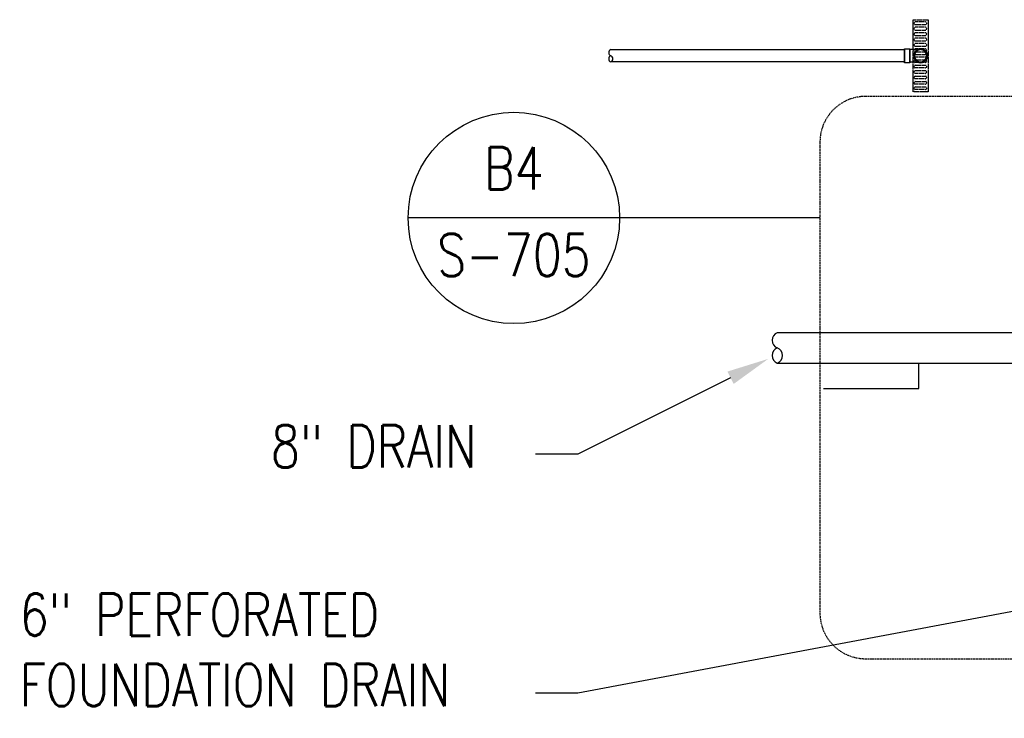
# Model space of a CAD drawing. Header units: inches. Extents: x -20481 to 20248, y -642 to 972.
# Tile 3 of 37: x -219 to 60, y -303 to -105. Entities that reach past the tile are written whole.
import ezdxf
from ezdxf import colors
from ezdxf.entities.mleader import LeaderData, LeaderLine
from ezdxf.enums import TextEntityAlignment as Align
from ezdxf.math import Vec2, Vec3

# ---------------------------------------------------------------- set-up
doc = ezdxf.new("R2010")
doc.units = ezdxf.units.IN
doc.header["$MEASUREMENT"] = 0
doc.linetypes.add('Dash', pattern=[0.25, 0.125, -0.125])
doc.linetypes.add('Dash 1_16_', pattern=[0.125, 0.0625, -0.0625])
for name, color, linetype, lineweight in [('G-ANNO-REFR', 2, 'Continuous', 35), ('M-ANNO-PATT', 1, 'Continuous', 25), ('S-ANNO-SYMB', 2, 'Continuous', 25)]:
    doc.layers.add(name, color=color, linetype=linetype, lineweight=lineweight)
doc.layers.add('P-PIPE', color=3, linetype='Continuous')
doc.layers.add('S-ANNO-TEXT', color=2, linetype='Continuous')
doc.styles.add('AEC_COMN_TITLE', font='romans.shx', dxfattribs={"width": 0.8, "height": 0.1875})
doc.styles.add('Annotative', font='romans.shx', dxfattribs={"width": 0.8, "height": 0.125})
doc.styles.add('ROMANS', font='ROMANS.shx', dxfattribs={"width": 0.8})
doc.dimstyles.new('Annotative', dxfattribs={"dimscale": 0, "dimtxt": 0.125, "dimasz": 0.125, "dimexe": 0.179688, "dimexo": 0.0625, "dimgap": 0.09, "dimtad": 1, "dimdec": 3, "dimzin": 3, "dimdsep": 46, "dimlunit": 4, "dimtxsty": 'Annotative', "dimcen": 0.09, "dimclrt": 2, "dimazin": 2, "dimtfac": 1, "dimtdec": 3, "dimtmove": 1, "dimatfit": 3, "dimfxl": 1, "dimtfill": 1, "dimfrac": 2, "dimtolj": 1, "dimtzin": 0, "dimarcsym": 0})

# ---------------------------------------------------------------- blocks, each defined once
blk = doc.blocks.new('Detail Callout AEC')
at = {"color": 0, "linetype": 'ByBlock', "lineweight": -3, "transparency": 16777216}
blk.add_line((0.25, 0), (-0.25, 0), dxfattribs=at)
blk.add_line((0.25, 0), (-0.25, 0), dxfattribs=at)
blk.add_circle((0, 0), 0.25, dxfattribs=at)
blk.add_circle((0, 0), 0.25, dxfattribs=at)
at = {"color": 0, "linetype": 'ByBlock', "lineweight": -3, "transparency": 16777216, "style": 'AEC_COMN_TITLE'}
for tag, p in [('VIEWNUMBER', (0, 0.0508)), ('VIEWNUMBER', (0, 0.0508)), ('SHEETNUMBER', (0, -0.1263)), ('SHEETNUMBER', (0, -0.1263))]:
    blk.add_attdef(tag, text='', height=0.0938, dxfattribs=at).set_placement(p, align=Align.CENTER)
blk = doc.blocks.new('Bend - PVC - Sch 40 - DWV_USACE - Standard-V11-00_SP_Foundation Drainage Plan-TO FDN_DOC-flat-6')
at = {"layer": 'P-PIPE'}
for p, q in [((1001.15, 265.98), (1001.16, 265.98)), ((999.17, 259.43), (999.17, 260.93)), ((1001.15, 260.93), (999.17, 260.93)), ((999.17, 260.93), (1001.15, 260.93)), ((1001.16, 262.02), (1001.15, 262.02)), ((1001.15, 260.93), (1003.13, 260.93)), ((1003.13, 260.93), (1001.15, 260.93)), ((1001.15, 260.93), (1001.15, 260.93)), ((1001.15, 260.93), (1001.15, 260.93)), ((1002.9, 260.93), (1002.9, 261.06)), ((1003.13, 260.93), (1003.13, 259.43)), ((1001.15, 259.43), (999.17, 259.43)), ((999.17, 259.43), (1001.15, 259.43)), ((1001.15, 259.43), (1003.13, 259.43)), ((1003.13, 259.43), (1001.15, 259.43))]:
    blk.add_line(p, q, dxfattribs=at)
at = {"layer": 'P-PIPE', "flags": 128}
for points in [[(1001.15, 265.75), (1001.08, 265.75), (1001.01, 265.74), (1000.94, 265.73), (1000.87, 265.72), (1000.81, 265.71), (1000.74, 265.7), (1000.67, 265.68), (1000.6, 265.66), (1000.54, 265.64), (1000.47, 265.61), (1000.41, 265.58), (1000.34, 265.55), (1000.28, 265.52), (1000.22, 265.48), (1000.16, 265.44), (1000.11, 265.4), (1000.05, 265.36), (1000, 265.31), (999.95, 265.27), (999.9, 265.22), (999.85, 265.17), (999.8, 265.11), (999.76, 265.06), (999.72, 265), (999.68, 264.94), (999.64, 264.88), (999.61, 264.82), (999.58, 264.76), (999.55, 264.7), (999.52, 264.63), (999.5, 264.57), (999.48, 264.5), (999.46, 264.43), (999.44, 264.36), (999.43, 264.29), (999.42, 264.23), (999.41, 264.16), (999.41, 264.09), (999.4, 264.02), (999.4, 264)], [(1002.9, 264), (1002.9, 264.07), (1002.9, 264.14), (1002.89, 264.21), (1002.88, 264.28), (1002.87, 264.35), (1002.85, 264.41), (1002.83, 264.48), (1002.81, 264.55), (1002.79, 264.61), (1002.76, 264.68), (1002.74, 264.74), (1002.71, 264.81), (1002.67, 264.87), (1002.64, 264.93), (1002.6, 264.99), (1002.56, 265.04), (1002.51, 265.1), (1002.47, 265.15), (1002.42, 265.2), (1002.37, 265.25), (1002.32, 265.3), (1002.27, 265.35), (1002.21, 265.39), (1002.16, 265.43), (1002.1, 265.47), (1002.04, 265.51), (1001.98, 265.54), (1001.92, 265.57), (1001.85, 265.6), (1001.79, 265.63), (1001.72, 265.65), (1001.65, 265.67), (1001.59, 265.69), (1001.52, 265.71), (1001.45, 265.72), (1001.38, 265.73), (1001.31, 265.74), (1001.24, 265.75), (1001.17, 265.75), (1001.15, 265.75)], [(999.4, 264), (999.4, 263.93), (999.41, 263.86), (999.42, 263.79), (999.43, 263.72), (999.44, 263.65), (999.45, 263.58), (999.47, 263.51), (999.49, 263.45), (999.52, 263.38), (999.54, 263.32), (999.57, 263.25), (999.6, 263.19), (999.63, 263.13), (999.67, 263.07), (999.71, 263.01), (999.75, 262.95), (999.79, 262.9), (999.84, 262.84), (999.88, 262.79), (999.93, 262.74), (999.99, 262.69), (1000.04, 262.65), (1000.09, 262.61), (1000.15, 262.56), (1000.21, 262.52), (1000.27, 262.49), (1000.33, 262.45), (1000.39, 262.42), (1000.45, 262.39), (1000.52, 262.37), (1000.58, 262.34), (1000.65, 262.32), (1000.72, 262.3), (1000.79, 262.29), (1000.86, 262.27), (1000.92, 262.26), (1000.99, 262.25), (1001.06, 262.25), (1001.13, 262.25), (1001.15, 262.25)], [(999.4, 264), (999.4, 263.99), (999.4, 263.99), (999.4, 263.98), (999.4, 263.96), (999.4, 263.94), (999.4, 263.91), (999.4, 263.88), (999.4, 263.84), (999.4, 263.8), (999.4, 263.76), (999.4, 263.71), (999.4, 263.65), (999.4, 263.59), (999.4, 263.53), (999.4, 263.46), (999.4, 263.39), (999.4, 263.32), (999.4, 263.24), (999.4, 263.15), (999.4, 263.07), (999.4, 262.98), (999.4, 262.89), (999.4, 262.79), (999.4, 262.69), (999.4, 262.59), (999.4, 262.48), (999.4, 262.38), (999.4, 262.27), (999.4, 262.16), (999.4, 262.04), (999.4, 261.93), (999.4, 261.81), (999.4, 261.69), (999.4, 261.58), (999.4, 261.45), (999.4, 261.33), (999.4, 261.21), (999.4, 261.09)], [(1001.15, 262.25), (1001.22, 262.25), (1001.29, 262.25), (1001.36, 262.26), (1001.43, 262.27), (1001.5, 262.28), (1001.57, 262.3), (1001.64, 262.32), (1001.7, 262.34), (1001.77, 262.36), (1001.83, 262.39), (1001.9, 262.41), (1001.96, 262.45), (1002.02, 262.48), (1002.08, 262.51), (1002.14, 262.55), (1002.2, 262.59), (1002.25, 262.64), (1002.31, 262.68), (1002.36, 262.73), (1002.41, 262.78), (1002.46, 262.83), (1002.5, 262.88), (1002.55, 262.94), (1002.59, 262.99), (1002.63, 263.05), (1002.66, 263.11), (1002.7, 263.17), (1002.73, 263.23), (1002.76, 263.3), (1002.78, 263.36), (1002.81, 263.43), (1002.83, 263.5), (1002.85, 263.56), (1002.86, 263.63), (1002.88, 263.7), (1002.89, 263.77), (1002.9, 263.84), (1002.9, 263.91), (1002.9, 263.98), (1002.9, 264)], [(1002.9, 261.08), (1002.9, 261.18), (1002.9, 261.3), (1002.9, 261.42), (1002.9, 261.54), (1002.9, 261.66), (1002.9, 261.78), (1002.9, 261.9), (1002.9, 262.01), (1002.9, 262.13), (1002.9, 262.24), (1002.9, 262.35), (1002.9, 262.46), (1002.9, 262.56), (1002.9, 262.66), (1002.9, 262.76), (1002.9, 262.86), (1002.9, 262.95), (1002.9, 263.04), (1002.9, 263.13), (1002.9, 263.22), (1002.9, 263.3), (1002.9, 263.37), (1002.9, 263.44), (1002.9, 263.51), (1002.9, 263.58), (1002.9, 263.64), (1002.9, 263.69), (1002.9, 263.74), (1002.9, 263.79), (1002.9, 263.83), (1002.9, 263.87), (1002.9, 263.9), (1002.9, 263.93), (1002.9, 263.95), (1002.9, 263.97), (1002.9, 263.98), (1002.9, 263.99), (1002.9, 264), (1002.9, 264)], [(999.4, 261.08), (999.4, 260.97), (999.4, 260.93)]]:
    blk.add_lwpolyline(points, dxfattribs=at)
at = {"layer": 'P-PIPE'}
for centre, major_axis, start_param, end_param in [((1001.15, 264), (0, -1.98), 3.141593, 6.283185), ((1001.16, 264), (0, -1.98), 3.141593, 6.283185), ((1001.15, 264), (0, -1.75), 3.141593, 6.283185), ((1001.15, 264), (0, -1.98), 0, 3.141593), ((1001.15, 264), (0, -1.75), 0, 3.141593), ((1001.16, 264), (0, -1.98), 0, 3.141593)]:
    blk.add_ellipse(centre, major_axis=major_axis, ratio=0.999999, start_param=start_param, end_param=end_param, dxfattribs=at)

msp = doc.modelspace()

# ---------------------------------------------------------------- linework, layer by layer
at = {"layer": 'M-ANNO-PATT', "linetype": 'Dash 1_16_'}
msp.add_lwpolyline([(34.2596, -125.17), (34.2596, -104.67), (38.5096, -104.67), (38.5096, -125.17)], close=True, dxfattribs=at)
for points in [[(37.7289, -105.3022), (34.8803, -105.3022, 1), (34.8803, -106.0783), (37.7289, -106.0783, 1)], [(37.7289, -106.8405), (34.8803, -106.8405, 1), (34.8803, -107.6165), (37.7289, -107.6165, 1)], [(37.7289, -108.3788), (34.8803, -108.3788, 1), (34.8803, -109.1548), (37.7289, -109.1548, 1)], [(37.7289, -109.9171), (34.8803, -109.9171, 1), (34.8803, -110.6931), (37.7289, -110.6931, 1)], [(37.7289, -111.4554), (34.8803, -111.4554, 1), (34.8803, -112.2314), (37.7289, -112.2314, 1)], [(37.7289, -112.9937), (34.8803, -112.9937, 1), (34.8803, -113.7697), (37.7289, -113.7697, 1)], [(37.7289, -115.308), (34.8803, -115.308, -1), (34.8803, -114.5319), (37.7289, -114.5319, -1)], [(37.7289, -116.8463), (34.8803, -116.8463, -1), (34.8803, -116.0702), (37.7289, -116.0702, -1)], [(37.7289, -118.3846), (34.8803, -118.3846, -1), (34.8803, -117.6085), (37.7289, -117.6085, -1)], [(37.7289, -119.9228), (34.8803, -119.9228, -1), (34.8803, -119.1468), (37.7289, -119.1468, -1)], [(37.7289, -121.4611), (34.8803, -121.4611, -1), (34.8803, -120.6851), (37.7289, -120.6851, -1)], [(37.7289, -122.9994), (34.8803, -122.9994, -1), (34.8803, -122.2234), (37.7289, -122.2234, -1)], [(37.7289, -124.5377), (34.8803, -124.5377, -1), (34.8803, -123.7617), (37.7289, -123.7617, -1)]]:
    msp.add_lwpolyline(points, format="xyb", close=True, dxfattribs=at)
at = {"layer": 'P-PIPE'}
for p, q in [((-51.5611, -113.168), (31.8216, -113.168)), ((31.8216, -116.668), (-51.5611, -116.668)), ((138.1696, -193.5716), (-4.2989, -193.5716)), ((-4.3014, -202.1966), (138.0468, -202.1966))]:
    msp.add_line(p, q, dxfattribs=at)
for centre, radius, start, end in [((-51.2188, -114.043), 0.9396, 111.365661, 248.634339), ((36.3846, -114.92), 1.75, 0, 180), ((-51.2188, -115.793), 0.9396, 111.365661, 248.634339), ((-51.9034, -115.793), 0.9396, 291.365661, 68.634339), ((36.3846, -114.92), 1.75, 180, 0), ((-3.4554, -195.7279), 2.3154, 111.365661, 248.634339), ((-3.4554, -200.0404), 2.3154, 111.365661, 248.634339), ((-5.1425, -200.0404), 2.3154, 291.365661, 68.634339)]:
    msp.add_arc(centre, radius, start, end, dxfattribs=at)
at = {"layer": 'S-ANNO-SYMB', "lineweight": -3}
msp.add_line((7.8074, -160.9777), (-49.0763, -160.9777), dxfattribs=at)
at = {"layer": 'S-ANNO-SYMB', "linetype": 'Dash', "lineweight": -3}
msp.add_lwpolyline([(20.7674, -286.1553), (147.4103, -286.1553, 0.41421356), (160.3703, -273.1953), (160.3703, -139.4188, 0.41421356), (147.4103, -126.4588), (20.7674, -126.4588, 0.41421356), (7.8074, -139.4188), (7.8074, -273.1953, 0.41421356)], format="xyb", close=True, dxfattribs=at)

# ---------------------------------------------------------------- block references
at = {"rotation": 270}
msp.add_blockref('Bend - PVC - Sch 40 - DWV_USACE - Standard-V11-00_SP_Foundation Drainage Plan-TO FDN_DOC-flat-6', (-227.6127, 886.2331), dxfattribs=at)
at = {"layer": 'G-ANNO-REFR', "lineweight": -3}
ref = msp.add_blockref('Detail Callout AEC', (-79.0762, -160.9777), dxfattribs=dict(at, xscale=119.9997600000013, yscale=119.9997600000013, zscale=119.9997600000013))
ref.add_attrib('VIEWNUMBER', 'B4', dxfattribs={"layer": 'S-ANNO-TEXT', "color": 1, "transparency": 16777216, "height": 12, "style": 'ROMANS', "width": 0.8}).set_placement((-79.0762, -156.4777), align=Align.BOTTOM_CENTER)
ref.add_attrib('SHEETNUMBER', 'S-705', dxfattribs={"layer": 'S-ANNO-TEXT', "color": 1, "transparency": 16777216, "height": 12, "style": 'ROMANS', "width": 0.8}).set_placement((-79.0762, -177.4877), align=Align.CENTER)

# ---------------------------------------------------------------- leaders
at = {"layer": 'S-ANNO-TEXT', "linetype": 'Continuous', "lineweight": -3}
msp.add_leader([(8.7944, -209.4153), (35.9187, -209.4153), (35.9187, -202.1966)], dimstyle='Annotative', override={"dimscale": 0, "dimclrd": 1}, dxfattribs=at)
ml = msp.add_multileader_mtext('Standard', dxfattribs=at)
ml.set_content('8" DRAIN', color=256, style='Annotative')
ml.set_leader_properties(color=1)
ml.build(insert=Vec2(0, 0))
ml.multileader.update_dxf_attribs({"text_right_attachment_type": 3, "dogleg_length": 0.125, "arrow_head_size": 12, "scale": 96})
ctx = ml.context
ctx.base_point, ctx.scale, ctx.char_height, ctx.arrow_head_size, ctx.landing_gap_size, ctx.plane_origin = Vec3(-160.0281, -225.8073), 96, 12, 12, 12, Vec3(88.2799, -81.0967)
ctx.right_attachment = 3
notes = []
notes.append((ctx, [(1, (1, 1, 0), (-60.9424, -228.093), (-1, 0), 12, [(0, [(-6.8524, -200.9874)], 0, [])])]))
ctx.mtext.insert, ctx.mtext.width, ctx.mtext.defined_height, ctx.mtext.flow_direction = Vec3(-148.0281, -219.8073), 212.460999, 9755.9466, 5
ml = msp.add_multileader_mtext('Standard', dxfattribs=at)
ml.set_content('6" PERFORATED\\PFOUNDATION DRAIN', color=256, style='Annotative')
ml.set_leader_properties(color=1)
ml.build(insert=Vec2(0, 0))
ml.multileader.update_dxf_attribs({"text_right_attachment_type": 3, "dogleg_length": 0.125, "arrow_head_size": 12, "scale": 96})
ctx = ml.context
ctx.base_point, ctx.scale, ctx.char_height, ctx.arrow_head_size, ctx.landing_gap_size, ctx.plane_origin = Vec3(-231.3424, -273.6131), 96, 12, 12, 12, Vec3(62.4376, -148.9025)
ctx.right_attachment = 3
notes.append((ctx, [(1, (1, 1, 0), (-60.9424, -295.8988), (-1, 0), 12, [(0, [(90.3766, -267.4811)], 0, [])])]))
ctx.mtext.insert, ctx.mtext.width, ctx.mtext.defined_height, ctx.mtext.flow_direction = Vec3(-219.3424, -267.6131), 212.460999, 9755.9466, 5
for ctx, leaders in notes:
    for number, flags, end, landing, length, lines in leaders:
        leader = LeaderData()
        leader.index, (leader.has_last_leader_line, leader.has_dogleg_vector, leader.attachment_direction) = number, flags
        leader.last_leader_point, leader.dogleg_vector, leader.dogleg_length = Vec3(end), Vec3(landing), length
        for number, points, colour, breaks in lines:
            line = LeaderLine()
            line.index, line.vertices, line.color, line.breaks = number, Vec3.list(points), colors.encode_raw_color(colour), breaks
            leader.lines.append(line)
        ctx.leaders.append(leader)

doc.saveas('drawing.dxf')
